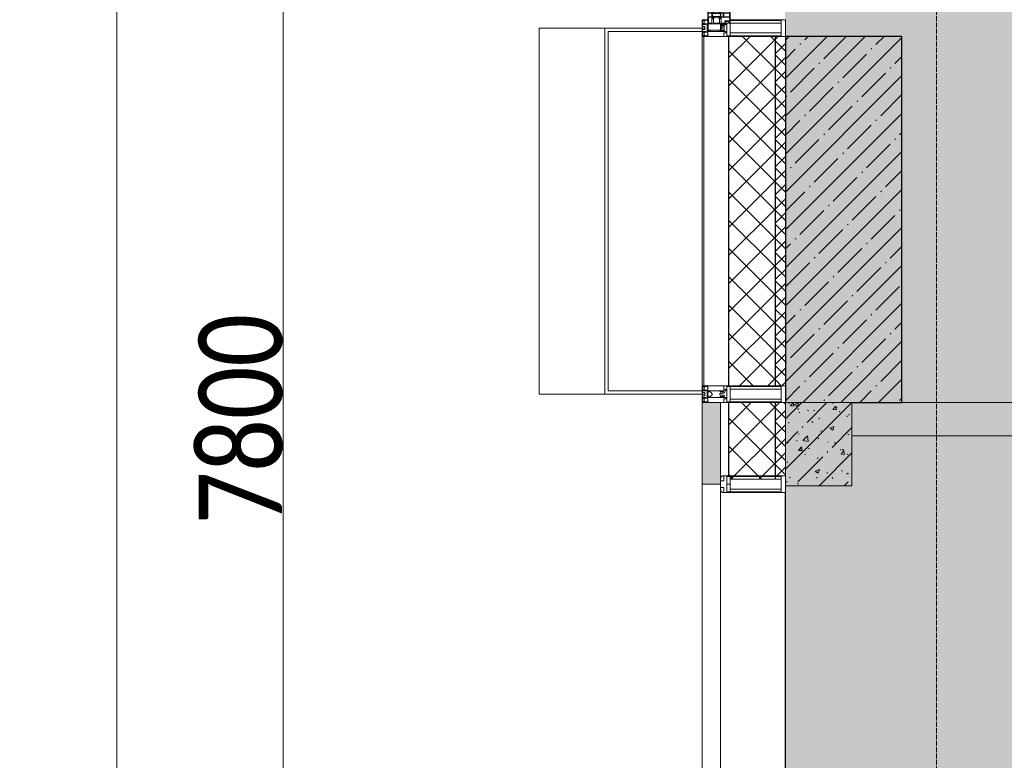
# Model space of a CAD drawing. Header units: millimetres. Extents: x -535184 to 178656, y -69521 to 68256.
# Tile 85 of 256: x -195053 to -192095, y 29147 to 31372. Entities that reach past the tile are written whole.
import ezdxf

# ---------------------------------------------------------------- set-up
doc = ezdxf.new("R2010")
doc.units = ezdxf.units.MM
doc.linetypes.add('-D1-02х01', pattern=[3, 2, -1])
doc.linetypes.add('-D1d1-15x02', pattern=[19, 15, -2, 0, -2])
doc.layers.get('Defpoints').update_dxf_attribs({"color": 31})
for name, color, linetype, lineweight in [('_0', 7, 'Continuous', 13), ('A-ANNO-DIMS', 8, 'Continuous', 5), ('A-COLS', 7, 'Continuous', 5), ('A-DETL-GENF', 7, 'Continuous', 5), ('A-GLAZ', 7, 'Continuous', 5), ('A-GLAZ-CURT', 8, 'Continuous', 5), ('A-GLAZ-CWMG', 8, 'Continuous', 5), ('A-WALL', 7, 'Continuous', 5), ('A-WALL-FNSH', 8, 'Continuous', 5), ('I-WALL', 7, 'Continuous', 5), ('S-COLS', 7, 'Continuous', 5), ('S-GRID', 7, 'Continuous', 5)]:
    doc.layers.add(name, color=color, linetype=linetype, lineweight=lineweight)
doc.styles.add('Calibri Light', font='calibril.ttf', dxfattribs={"width": 0.8, "height": 250})
doc.dimstyles.new('2_5', dxfattribs={"dimscale": 304.8, "dimtxt": 294.337106, "dimasz": 0.492126, "dimexe": 0.492126, "dimexo": 0.492126, "dimgap": 0, "dimtad": 1, "dimdec": 0, "dimrnd": 5, "dimdsep": 46, "dimtxsty": 'Calibri Light', "dimblk1": 'OBLIQUE', "dimblk2": 'OBLIQUE', "dimsah": 1, "dimcen": 0.09, "dimdle": 0.492126, "dimazin": 0, "dimtfac": 1, "dimtdec": 4, "dimtix": 1, "dimtmove": 0, "dimatfit": 3, "dimfxl": 1, "dimtvp": 1, "dimtolj": 1, "dimtzin": 0, "dimlwd": 5, "dimlwe": 5, "dimarcsym": 2})
pattern_1 = [(45, (0, 0), (-21.2132, 21.2132), []), (135, (0, 0), (-21.2132, -21.2132), [])]
pattern_2 = [(45, (0, 0), (-42.4264, 42.4264), []), (135, (0, 0), (-42.4264, -42.4264), [])]

# ---------------------------------------------------------------- blocks, each defined once
blk = doc.blocks.new('Rectangular Mullion - 50Wx250H-2623690-50_AS_M_L11')
at = {"layer": 'A-DETL-GENF'}
for p, q in [((-25, 65.2), (-25, 250)), ((-25, 250), (0, 250)), ((-23, 237.3), (0, 237.3)), ((-23, 237.3), (-23, 73.6)), ((-14.9, 84), (-14.9, 237.3)), ((25, 250), (0, 250)), ((23, 237.3), (0, 237.3)), ((14.9, 84), (14.9, 237.3)), ((23, 237.3), (23, 73.6)), ((25, 65.2), (25, 250)), ((-14, 65.2), (-25, 65.2)), ((0, 84), (-23, 84)), ((-0.5, 73.6), (-23, 73.6)), ((-14, 71.3), (-14, 65.2)), ((-10, 71.3), (-14, 71.3)), ((-10, 53), (-10, 71.3)), ((-7, 65.2), (-5.9, 67.3)), ((-7, 65.2), (-7, 54.7)), ((-4.1, 67.3), (-5.9, 67.3)), ((-4.1, 67.3), (-2.9, 65.1)), ((-2.9, 65.1), (-2.9, 54.6)), ((0, 84), (23, 84)), ((0.5, 73.6), (23, 73.6)), ((4.1, 67.3), (2.9, 65.1)), ((2.9, 65.1), (2.9, 54.6)), ((4.1, 67.3), (5.9, 67.3)), ((7, 65.2), (5.9, 67.3)), ((7, 65.2), (7, 54.7)), ((10, 71.3), (14, 71.3)), ((10, 53), (10, 71.3)), ((14, 71.3), (14, 65.2)), ((14, 65.2), (25, 65.2)), ((-8.7, 53), (-10, 53)), ((-10, 53), (-10, 17)), ((-8.7, 53), (-7, 54.7)), ((-8.5, 23), (-1.5, 30)), ((-1.3, 53), (-2.9, 54.6)), ((-1.5, 30), (0, 30)), ((0, 53), (-1.3, 53)), ((0, 53), (1.3, 53)), ((1.5, 30), (0, 30)), ((1.3, 53), (2.9, 54.6)), ((8.5, 23), (1.5, 30)), ((8.7, 53), (7, 54.7)), ((8.7, 53), (10, 53)), ((10, 53), (10, 17)), ((-23.8, 14.6), (-25, 14.2)), ((-25, 0), (-25, 14.2)), ((-22.3, 17), (-23.8, 17)), ((-23.8, 17), (-23.8, 14.6)), ((-22.5, 10.6), (-23.8, 14.6)), ((-22.5, 10.6), (-23.7, 9.9)), ((-23.7, 1.3), (-23.7, 9.9)), ((-23.7, 1.3), (-11.8, 1.3)), ((-23.2, 10.2), (-22.5, 8)), ((-22.5, 8), (-22.5, 4.5)), ((-21.3, 4.5), (-22.5, 4.5)), ((-22.3, 17), (-22.3, 16)), ((-22.3, 16), (-21.3, 16)), ((-19, 17.6), (-21.3, 16)), ((-21.3, 4.5), (-21.3, 6.5)), ((-21.3, 6.5), (-14.2, 6.5)), ((-18.4, 16.6), (-19, 17.6)), ((-7.4, 16.6), (-18.4, 16.6)), ((-14.2, 6.5), (-14.2, 4.5)), ((-13.2, 4.5), (-14.2, 4.5)), ((-13.2, 4.5), (-12.2, 7.2)), ((-12.7, 7.6), (-11.3, 11.4)), ((-12.7, 7.6), (-11.8, 6.9)), ((-12.2, 9), (-12.2, 14.8)), ((-12.2, 14.8), (0, 14.8)), ((-11.8, 1.3), (-11.8, 6.9)), ((-10.5, 11.2), (-11.3, 11.4)), ((-10.5, 1.5), (-10.5, 11.2)), ((-4.8, 1.5), (-10.5, 1.5)), ((-10, 17), (-7.5, 17)), ((-8.5, 18.5), (-8.5, 23)), ((-7.5, 18.5), (-8.5, 18.5)), ((-7.5, 17), (-7.5, 18.5)), ((-7.4, 18), (-7.4, 16.6)), ((-2.6, 18), (-7.4, 18)), ((0, 8), (-4.8, 8)), ((-4.8, 1.5), (-4.8, 8)), ((-2.6, 18), (-2.6, 16.8)), ((-2.6, 16.8), (0, 16.8)), ((2.6, 16.8), (0, 16.8)), ((0, 14.8), (0, 16.8)), ((0, 14.8), (0, 16.8)), ((12.2, 14.8), (0, 14.8)), ((0, 0), (0, 8)), ((0, 8), (4.8, 8)), ((0, 0), (0, 8)), ((2.6, 18), (2.6, 16.8)), ((2.6, 18), (7.4, 18)), ((4.8, 1.5), (4.8, 8)), ((4.8, 1.5), (10.5, 1.5)), ((7.4, 18), (7.4, 16.6)), ((7.4, 16.6), (18.4, 16.6)), ((7.5, 18.5), (8.5, 18.5)), ((7.5, 17), (7.5, 18.5)), ((10, 17), (7.5, 17)), ((8.5, 18.5), (8.5, 23)), ((10.5, 11.2), (11.3, 11.4)), ((10.5, 1.5), (10.5, 11.2)), ((12.7, 7.6), (11.3, 11.4)), ((12.7, 7.6), (11.8, 6.9)), ((11.8, 1.3), (11.8, 6.9)), ((23.7, 1.3), (11.8, 1.3)), ((12.2, 9), (12.2, 14.8)), ((13.2, 4.5), (12.2, 7.2)), ((13.2, 4.5), (14.2, 4.5)), ((21.3, 6.5), (14.2, 6.5)), ((14.2, 6.5), (14.2, 4.5)), ((18.4, 16.6), (19, 17.6)), ((19, 17.6), (21.3, 16)), ((22.3, 16), (21.3, 16)), ((21.3, 4.5), (21.3, 6.5)), ((21.3, 4.5), (22.5, 4.5)), ((22.3, 17), (22.3, 16)), ((22.3, 17), (23.8, 17)), ((22.5, 10.6), (23.8, 14.6)), ((22.5, 10.6), (23.7, 9.9)), ((23.2, 10.2), (22.5, 8)), ((22.5, 8), (22.5, 4.5)), ((23.7, 1.3), (23.7, 9.9)), ((23.8, 17), (23.8, 14.6)), ((23.8, 14.6), (25, 14.2)), ((25, 0), (25, 14.2)), ((-25, 0), (0, 0)), ((25, 0), (0, 0))]:
    blk.add_line(p, q, dxfattribs=at)
for centre, start, end in [((-0.5, 73.1), 360, 90), ((0.5, 73.1), 90, 180)]:
    blk.add_arc(centre, 0.5, start, end, dxfattribs=at)
blk = doc.blocks.new('Rectangular Mullion - R_StandardFrame_50Wx250H-4037282-50_AS_M_L11')
at = {"layer": 'A-GLAZ-CWMG', "lineweight": 9}
for p, q in [((-25, -250), (-25, 0)), ((-25, 0), (25, 0)), ((25, 0), (25, -250)), ((25, -250), (-25, -250))]:
    blk.add_line(p, q, dxfattribs=at)
blk = doc.blocks.new('Rectangular Mullion - 50Wx250H-V1-50_AS_M_L11')
at = {"layer": 'A-DETL-GENF'}
for p, q in [((-25, 84), (-25, 250)), ((-25, 250), (0, 250)), ((-23, 237.3), (0, 237.3)), ((-23, 237.3), (-23, 84)), ((-14.9, 84), (-14.9, 237.3)), ((25, 250), (0, 250)), ((23, 237.3), (0, 237.3)), ((14.9, 84), (14.9, 237.3)), ((23, 237.3), (23, 73.6)), ((25, 65.2), (25, 250)), ((0, 84), (-15, 84)), ((-0.5, 73.6), (-15, 73.6)), ((-10, 71.3), (-12, 71.3)), ((-10, 57.4), (-10, 71.3)), ((-7, 65.2), (-5.9, 67.3)), ((-7, 65.2), (-7, 57)), ((-4.1, 67.3), (-5.9, 67.3)), ((-4.1, 67.3), (-2.9, 65.1)), ((-2.9, 65.1), (-2.9, 57)), ((0, 84), (23, 84)), ((0.5, 73.6), (23, 73.6)), ((4.1, 67.3), (2.9, 65.1)), ((2.9, 65.1), (2.9, 57)), ((4.1, 67.3), (5.9, 67.3)), ((7, 65.2), (5.9, 67.3)), ((7, 65.2), (7, 54.7)), ((10, 71.3), (14, 71.3)), ((10, 53), (10, 71.3)), ((14, 71.3), (14, 65.2)), ((14, 65.2), (25, 65.2)), ((8.7, 53), (7, 54.7)), ((8.7, 53), (10, 53)), ((10, 53), (10, 17)), ((-23.8, 14.6), (-25, 14.2)), ((-25, 0), (-25, 14.2)), ((-23.8, 17), (-23.8, 14.6)), ((-22.5, 10.6), (-23.8, 14.6)), ((-22.5, 10.6), (-23.7, 9.9)), ((-23.7, 1.3), (-23.7, 9.9)), ((-23.7, 1.3), (-11.8, 1.3)), ((-23.2, 10.2), (-22.5, 8)), ((-22.5, 8), (-22.5, 4.5)), ((-21.3, 4.5), (-22.5, 4.5)), ((-22.3, 17), (-22.3, 16)), ((-22.3, 16), (-21.3, 16)), ((-19.9, 17), (-21.3, 16)), ((-21.3, 4.5), (-21.3, 6.5)), ((-21.3, 6.5), (-14.2, 6.5)), ((-7.4, 16.6), (-18.4, 16.6)), ((-14.2, 6.5), (-14.2, 4.5)), ((-13.2, 4.5), (-14.2, 4.5)), ((-13.2, 4.5), (-12.2, 7.2)), ((-12.7, 7.6), (-11.3, 11.4)), ((-12.7, 7.6), (-11.8, 6.9)), ((-12.2, 9), (-12.2, 14.8)), ((-12.2, 14.8), (0, 14.8)), ((-11.8, 1.3), (-11.8, 6.9)), ((-10.5, 11.2), (-11.3, 11.4)), ((-10.5, 1.5), (-10.5, 11.2)), ((-4.8, 1.5), (-10.5, 1.5)), ((0, 8), (-4.8, 8)), ((-4.8, 1.5), (-4.8, 8)), ((-2.6, 16.8), (0, 16.8)), ((2.6, 16.8), (0, 16.8)), ((0, 14.8), (0, 16.8)), ((0, 14.8), (0, 16.8)), ((12.2, 14.8), (0, 14.8)), ((0, 0), (0, 8)), ((0, 8), (4.8, 8)), ((0, 0), (0, 8)), ((4.8, 1.5), (4.8, 8)), ((4.8, 1.5), (10.5, 1.5)), ((8.5, 23), (6, 25.5)), ((6, 18), (7.4, 18)), ((7.4, 18), (7.4, 16.6)), ((7.4, 16.6), (18.4, 16.6)), ((7.5, 18.5), (8.5, 18.5)), ((7.5, 17), (7.5, 18.5)), ((10, 17), (7.5, 17)), ((8.5, 18.5), (8.5, 23)), ((10.5, 11.2), (11.3, 11.4)), ((10.5, 1.5), (10.5, 11.2)), ((12.7, 7.6), (11.3, 11.4)), ((12.7, 7.6), (11.8, 6.9)), ((11.8, 1.3), (11.8, 6.9)), ((23.7, 1.3), (11.8, 1.3)), ((12.2, 9), (12.2, 14.8)), ((13.2, 4.5), (12.2, 7.2)), ((13.2, 4.5), (14.2, 4.5)), ((21.3, 6.5), (14.2, 6.5)), ((14.2, 6.5), (14.2, 4.5)), ((18.4, 16.6), (19, 17.6)), ((19, 17.6), (21.3, 16)), ((22.3, 16), (21.3, 16)), ((21.3, 4.5), (21.3, 6.5)), ((21.3, 4.5), (22.5, 4.5)), ((22.3, 17), (22.3, 16)), ((22.3, 17), (23.8, 17)), ((22.5, 10.6), (23.8, 14.6)), ((22.5, 10.6), (23.7, 9.9)), ((23.2, 10.2), (22.5, 8)), ((22.5, 8), (22.5, 4.5)), ((23.7, 1.3), (23.7, 9.9)), ((23.8, 17), (23.8, 14.6)), ((23.8, 14.6), (25, 14.2)), ((25, 0), (25, 14.2)), ((-25, 0), (0, 0)), ((25, 0), (0, 0))]:
    blk.add_line(p, q, dxfattribs=at)
for centre, start, end in [((-0.5, 73.1), 360, 90), ((0.5, 73.1), 90, 180)]:
    blk.add_arc(centre, 0.5, start, end, dxfattribs=at)
blk = doc.blocks.new('Rectangular Mullion - R_StandardFrame_50Wx250H-3540733-50_AS_M_L11')
at = {"layer": 'A-GLAZ-CWMG', "lineweight": 9}
for p, q in [((-25, -17), (-25, 0)), ((-25, 0), (25, 0)), ((25, 0), (25, -250)), ((-25, -250), (-25, -84)), ((25, -250), (-25, -250))]:
    blk.add_line(p, q, dxfattribs=at)
blk = doc.blocks.new('A_PAN_Створка - 383мм-3540753-50_AS_M_L11')
at = {"layer": 'A-GLAZ-CURT'}
h = blk.add_hatch(dxfattribs=at)
h.set_pattern_fill('FP_18', color=256, style=0, pattern_type=2)
h.set_pattern_definition([(315, (-5290, -750), (14.142136, 14.142136), []), (45, (-5290, -750), (-14.142136, 14.142136), [])])
h.paths.add_polyline_path([(-57.2, -60.8), (-54.6, -63.4), (-53.6, -82.7), (54.6, -81.8), (54.6, -63.4), (57.2, -60.8), (57.2, -36.4), (54.9, -34.1), (54.5, -31.8), (-54.5, -31.8), (-54.9, -34.1), (-57.2, -36.4), (-57.2, -41.2)])
at = {"layer": 'A-DETL-GENF'}
for p, q in [((-70, -32.1), (-61.4, -23.5)), ((61.4, -23.5), (-61.4, -23.5)), ((-54.9, -25.8), (-53.9, -24.8)), ((-54.9, -29.5), (-54.9, -25.8)), ((-53.9, -30.5), (-54.9, -29.5)), ((-53.9, -24.8), (53.9, -24.8)), ((54.9, -25.8), (53.9, -24.8)), ((53.9, -30.5), (54.9, -29.5)), ((54.9, -29.5), (54.9, -25.8)), ((70, -32.1), (61.4, -23.5)), ((-70, -62.5), (-70, -32.1)), ((-67.8, -38.3), (-65.7, -37.4)), ((-67.8, -55.7), (-67.8, -38.3)), ((-66, -56.5), (-67.8, -55.7)), ((-66, -56.5), (-62, -59.1)), ((-65.7, -37.4), (-60.8, -34.7)), ((-62, -59.1), (-60.7, -61)), ((-60.8, -34.7), (-57.3, -35.9)), ((-55.2, -33.8), (-57.3, -35.9)), ((-54.9, -34.1), (-57.2, -36.4)), ((-57.2, -36.4), (-57.2, -60.8)), ((-55.2, -33.8), (-54.8, -31.5)), ((-54.5, -31.8), (-54.9, -34.1)), ((0, -31.5), (-54.8, -31.5)), ((54.5, -31.8), (-54.5, -31.8)), ((53.9, -30.5), (-53.9, -30.5)), ((0, -31.5), (54.8, -31.5)), ((54.9, -34.1), (54.5, -31.8)), ((55.2, -33.8), (54.8, -31.5)), ((57.2, -36.4), (54.9, -34.1)), ((55.2, -33.8), (57.3, -35.9)), ((57.2, -60.8), (57.2, -36.4)), ((60.8, -34.7), (57.3, -35.9)), ((62, -59.1), (60.7, -61)), ((65.7, -37.4), (60.8, -34.7)), ((66, -56.5), (62, -59.1)), ((67.8, -38.3), (65.7, -37.4)), ((66, -56.5), (67.8, -55.7)), ((67.8, -55.7), (67.8, -38.3)), ((70, -62.5), (70, -32.1)), ((-91.5, -87.5), (-73.9, -87.5)), ((-91.5, -92), (-91.5, -87.5)), ((-83.4, -90.3), (-83.4, -87.5)), ((-73.9, -62.5), (-70, -62.5)), ((-73.9, -87.5), (-73.9, -62.5)), ((-69.4, -66.5), (-73.9, -66.5)), ((-73.9, -81.5), (-69.4, -81.5)), ((-69.4, -85.5), (-73.9, -85.5)), ((-69.4, -81.5), (-69.4, -66.5)), ((-69.4, -90.3), (-69.4, -85.5)), ((-61.7, -62.5), (-67.9, -62.5)), ((-67.9, -62.5), (-67.9, -89.3)), ((-61.7, -64.9), (-61.7, -62.5)), ((-60.1, -67.7), (-61.7, -64.9)), ((-60.7, -61), (-57.4, -61)), ((-56.4, -67.7), (-60.1, -67.7)), ((-57.4, -61), (-54.9, -63.5)), ((-57.2, -60.8), (-54.6, -63.4)), ((-56.4, -89.4), (-56.4, -67.7)), ((-54.9, -63.5), (-54.9, -81.9)), ((-54.9, -81.9), (-53.8, -83)), ((-54.9, -85.6), (-53.9, -84.6)), ((-54.9, -89.3), (-54.9, -85.6)), ((-54.6, -63.4), (-54.6, -81.8)), ((-54.6, -81.8), (-53.6, -82.7)), ((-53.9, -84.6), (53.9, -84.6)), ((53.8, -83), (-53.8, -83)), ((-53.6, -82.7), (53.6, -82.7)), ((53.6, -82.7), (54.6, -81.8)), ((54.9, -81.9), (53.8, -83)), ((54.9, -85.6), (53.9, -84.6)), ((54.6, -63.4), (57.2, -60.8)), ((54.6, -81.8), (54.6, -63.4)), ((57.4, -61), (54.9, -63.5)), ((54.9, -63.5), (54.9, -81.9)), ((54.9, -89.3), (54.9, -85.6)), ((56.4, -67.7), (60.1, -67.7)), ((56.4, -89.4), (56.4, -67.7)), ((60.7, -61), (57.4, -61)), ((60.1, -67.7), (61.7, -64.9)), ((61.7, -62.5), (67.9, -62.5)), ((61.7, -64.9), (61.7, -62.5)), ((67.9, -62.5), (67.9, -89.3)), ((69.4, -66.5), (73.9, -66.5)), ((69.4, -81.5), (69.4, -66.5)), ((73.9, -81.5), (69.4, -81.5)), ((69.4, -85.5), (73.9, -85.5)), ((69.4, -90.3), (69.4, -85.5)), ((73.9, -62.5), (70, -62.5)), ((73.9, -87.5), (73.9, -62.5)), ((91.5, -87.5), (73.9, -87.5)), ((83.4, -90.3), (83.4, -87.5)), ((91.5, -92), (91.5, -87.5)), ((-91.5, -92), (91.5, -92)), ((-83.4, -90.3), (-69.4, -90.3)), ((-67.9, -89.3), (-66.9, -90.3)), ((-66.9, -90.3), (-57.4, -90.3)), ((-57.4, -90.3), (-56.4, -89.4)), ((-53.9, -90.3), (-54.9, -89.3)), ((53.9, -90.3), (-53.9, -90.3)), ((53.9, -90.3), (54.9, -89.3)), ((57.4, -90.3), (56.4, -89.4)), ((66.9, -90.3), (57.4, -90.3)), ((67.9, -89.3), (66.9, -90.3)), ((83.4, -90.3), (69.4, -90.3))]:
    blk.add_line(p, q, dxfattribs=at)
at = {"layer": 'A-DETL-GENF', "color": 9, "true_color": 0xc8c8c8}
for p, q in [((95.1, -87.5), (95.1, -105.1)), ((99.6, -87.5), (95.1, -87.5)), ((99.6, -270.5), (99.6, -87.5)), ((39.7, -109), (31.1, -117.6)), ((31.1, -117.6), (31.1, -240.4)), ((70.1, -109), (39.7, -109)), ((45, -113.3), (42.3, -118.2)), ((42.3, -118.2), (43.5, -121.7)), ((45.9, -111.2), (45, -113.3)), ((63.3, -111.2), (45.9, -111.2)), ((64.1, -113), (63.3, -111.2)), ((64.1, -113), (66.7, -117)), ((66.7, -117), (68.6, -118.3)), ((70.1, -105.1), (70.1, -109)), ((95.1, -105.1), (70.1, -105.1)), ((74.1, -109.6), (74.1, -105.1)), ((89.1, -109.6), (74.1, -109.6)), ((89.1, -105.1), (89.1, -109.6)), ((93.1, -109.6), (93.1, -105.1)), ((97.9, -109.6), (93.1, -109.6)), ((97.9, -95.6), (95.1, -95.6)), ((97.9, -95.6), (97.9, -109.6)), ((41.4, -123.8), (39.1, -124.2)), ((39.1, -179), (39.1, -124.2)), ((41.4, -123.8), (43.5, -121.7)), ((68.6, -118.3), (68.6, -121.6)), ((68.6, -121.6), (71.1, -124.1)), ((71.1, -124.1), (89.5, -124.1)), ((89.5, -124.1), (90.6, -125.2)), ((90.6, -125.2), (90.6, -232.8)), ((39.1, -179), (39.1, -233.8)), ((41.4, -234.2), (39.1, -233.8)), ((41.4, -234.2), (43.5, -236.3)), ((42.3, -239.8), (43.5, -236.3)), ((68.6, -236.4), (71.1, -233.9)), ((68.6, -239.7), (68.6, -236.4)), ((71.1, -233.9), (89.5, -233.9)), ((89.5, -233.9), (90.6, -232.8)), ((39.7, -249), (31.1, -240.4)), ((70.1, -249), (39.7, -249)), ((45, -244.7), (42.3, -239.8)), ((45.9, -246.8), (45, -244.7)), ((63.3, -246.8), (45.9, -246.8)), ((64.1, -245), (63.3, -246.8)), ((64.1, -245), (66.7, -241)), ((66.7, -241), (68.6, -239.7)), ((70.1, -252.9), (70.1, -249)), ((95.1, -252.9), (70.1, -252.9)), ((74.1, -248.4), (74.1, -252.9)), ((89.1, -248.4), (74.1, -248.4)), ((89.1, -252.9), (89.1, -248.4)), ((93.1, -248.4), (93.1, -252.9)), ((97.9, -248.4), (93.1, -248.4)), ((95.1, -270.5), (95.1, -252.9)), ((97.9, -262.4), (95.1, -262.4)), ((97.9, -262.4), (97.9, -248.4)), ((99.6, -270.5), (95.1, -270.5))]:
    blk.add_line(p, q, dxfattribs=at)
at = {"layer": 'A-GLAZ'}
for p, q in [((-67.9, -17), (-171, -17)), ((-171, -17), (-171, -57)), ((-171, -18.5), (-153.5, -18.5)), ((-153.5, -18.5), (-152, -20)), ((-152, -20), (-152, -73.5)), ((-150.5, -17), (-150.5, -29.4)), ((-132.4, -18.6), (-150.5, -18.6)), ((-150.5, -29.4), (-132.4, -29.4)), ((-132.4, -29.4), (-132.4, -18.6)), ((-131, -18.2), (-131, -29.5)), ((-120.8, -18.2), (-131, -18.2)), ((-131, -29.5), (-120.8, -29.5)), ((-120.8, -18.2), (-120.8, -29.5)), ((-119.3, -18.6), (-92.5, -18.6)), ((-119.3, -29.4), (-119.3, -18.6)), ((-92.5, -29.4), (-119.3, -29.4)), ((-92.5, -18.6), (-92.5, -29.4)), ((-90.8, -18.5), (-90.8, -29.4)), ((-87.3, -18.5), (-90.8, -18.5)), ((-90.8, -29.4), (-85.9, -29.4)), ((-87.3, -20.4), (-87.3, -18.5)), ((-87.3, -20.4), (-87.3, -21.9)), ((-84.8, -20.4), (-87.3, -20.4)), ((-87.3, -21.9), (-85.9, -21.9)), ((-85.9, -18.2), (-85.9, -20.4)), ((-75.9, -18.2), (-85.9, -18.2)), ((-85.9, -21.9), (-85.9, -29.4)), ((-85.9, -29.4), (-85.9, -32.5)), ((-83.4, -20.4), (-84.8, -20.4)), ((-70, -33.8), (-83.4, -20.4)), ((-78, -84), (-78, -23.5)), ((-78, -23.5), (-67.9, -23.5)), ((-75.9, -21.5), (-75.9, -18.2)), ((-75.9, -21.5), (-75.9, -23.5)), ((-74.9, -21.5), (-75.9, -21.5)), ((-75.9, -23.5), (-73, -23.5)), ((-74.9, -17.9), (-74.9, -21.5)), ((-68.9, -17.9), (-74.9, -17.9)), ((-67.2, -29.3), (-73, -23.5)), ((-61.4, -23.5), (-70, -32.1)), ((-68.9, -21.5), (-68.9, -17.9)), ((-67.9, -21.5), (-68.9, -21.5)), ((67.9, -17), (-67.9, -17)), ((-61.4, -23.5), (-67.9, -17)), ((-67.9, -17), (-67.9, -23.5)), ((-67.9, -17), (67.9, -17)), ((-67.9, -21.5), (-67.9, -23.5)), ((-67.9, -23.5), (-64.6, -26.8)), ((-67.9, -23.5), (-64.6, -26.8)), ((-64.6, -26.8), (-67.2, -29.3)), ((-64.6, -26.8), (-61.4, -23.5)), ((61.4, -23.5), (-61.4, -23.5)), ((67.9, -17), (61.4, -23.5)), ((70, -32.1), (61.4, -23.5)), ((61.4, -23.5), (64.6, -26.8)), ((67.9, -23.5), (64.6, -26.8)), ((64.6, -26.8), (67.9, -23.5)), ((64.6, -26.8), (67.2, -29.3)), ((67.2, -29.3), (73, -23.5)), ((67.9, -23.5), (67.9, -17)), ((171, -17), (67.9, -17)), ((67.9, -21.5), (67.9, -23.5)), ((67.9, -21.5), (68.9, -21.5)), ((67.9, -23.5), (78, -23.5)), ((68.9, -17.9), (74.9, -17.9)), ((68.9, -21.5), (68.9, -17.9)), ((70, -33.8), (83.4, -20.4)), ((75.9, -23.5), (73, -23.5)), ((74.9, -17.9), (74.9, -21.5)), ((74.9, -21.5), (75.9, -21.5)), ((75.9, -18.2), (85.9, -18.2)), ((75.9, -21.5), (75.9, -18.2)), ((75.9, -21.5), (75.9, -23.5)), ((78, -23.5), (78, -84)), ((83.4, -20.4), (84.8, -20.4)), ((84.8, -20.4), (87.3, -20.4)), ((85.9, -18.2), (85.9, -20.4)), ((85.9, -21.9), (85.9, -29.4)), ((87.3, -21.9), (85.9, -21.9)), ((85.9, -29.4), (85.9, -32.5)), ((90.8, -29.4), (85.9, -29.4)), ((87.3, -18.5), (90.8, -18.5)), ((87.3, -20.4), (87.3, -18.5)), ((87.3, -20.4), (87.3, -21.9)), ((90.8, -18.5), (90.8, -29.4)), ((92.5, -18.6), (92.5, -29.4)), ((119.3, -18.6), (92.5, -18.6)), ((92.5, -29.4), (119.3, -29.4)), ((119.3, -29.4), (119.3, -18.6)), ((120.8, -18.2), (120.8, -29.5)), ((120.8, -18.2), (131, -18.2)), ((131, -29.5), (120.8, -29.5)), ((131, -18.2), (131, -29.5)), ((132.4, -18.6), (150.5, -18.6)), ((132.4, -29.4), (132.4, -18.6)), ((150.5, -29.4), (132.4, -29.4)), ((150.5, -17), (150.5, -29.4)), ((153.5, -18.5), (152, -20)), ((152, -20), (152, -73.5)), ((171, -18.5), (153.5, -18.5)), ((171, -57), (171, -17)), ((-171, -55.5), (-152, -55.5)), ((-171, -57), (-156, -57)), ((-150.5, -33.6), (-150.5, -68)), ((-136.3, -33.6), (-150.5, -33.6)), ((-136.4, -52.4), (-150.5, -52.4)), ((-150.5, -56.6), (-132.4, -56.6)), ((-137.2, -31), (-135.8, -35)), ((-132.5, -31), (-137.2, -31)), ((-137.2, -54.8), (-135.8, -50.8)), ((-132.5, -54.8), (-137.2, -54.8)), ((-132.1, -36.8), (-135.8, -35)), ((-132.1, -49), (-135.8, -50.8)), ((-132.5, -31.9), (-133.4, -33.7)), ((-133.4, -33.7), (-130.1, -35.3)), ((-133.4, -52), (-130.1, -50.4)), ((-132.5, -53.8), (-133.4, -52)), ((-132.5, -31.9), (-132.5, -31)), ((-132.5, -53.8), (-132.5, -54.8)), ((-132.4, -56.6), (-132.4, -82.5)), ((-132.1, -49), (-132.1, -36.8)), ((-131, -30.9), (-131, -33)), ((-120.8, -30.9), (-131, -30.9)), ((-129.4, -34.6), (-131, -33)), ((-129.4, -51.1), (-131, -52.7)), ((-131, -55.1), (-131, -52.7)), ((-120.8, -55.1), (-131, -55.1)), ((-131, -56.5), (-131, -62.6)), ((-131, -56.5), (-120.8, -56.5)), ((-130.1, -35.3), (-129.4, -34.6)), ((-130.1, -35.3), (-130.1, -50.4)), ((-130.1, -50.4), (-129.4, -51.1)), ((-122.4, -34.6), (-120.8, -33)), ((-121.7, -35.3), (-122.4, -34.6)), ((-121.7, -50.4), (-122.4, -51.1)), ((-122.4, -51.1), (-120.8, -52.7)), ((-118.4, -33.7), (-121.7, -35.3)), ((-121.7, -35.3), (-121.7, -50.4)), ((-118.4, -52), (-121.7, -50.4)), ((-120.8, -30.9), (-120.8, -33)), ((-120.8, -55.1), (-120.8, -52.7)), ((-120.8, -56.5), (-120.8, -62.6)), ((-119.7, -36.8), (-115.9, -35)), ((-119.7, -49), (-119.7, -36.8)), ((-119.7, -49), (-115.9, -50.8)), ((-119.3, -31), (-114.6, -31)), ((-119.3, -31.9), (-119.3, -31)), ((-119.3, -31.9), (-118.4, -33.7)), ((-119.3, -53.8), (-118.4, -52)), ((-119.3, -53.8), (-119.3, -54.8)), ((-119.3, -54.8), (-114.6, -54.8)), ((-119.3, -56.6), (-119.3, -82.5)), ((-92.5, -56.6), (-119.3, -56.6)), ((-114.6, -31), (-115.9, -35)), ((-114.6, -54.8), (-115.9, -50.8)), ((-94.1, -33.5), (-115.4, -33.5)), ((-94.1, -52.5), (-115.3, -52.5)), ((-89.9, -35.1), (-94.1, -33.5)), ((-89.9, -50.9), (-94.1, -52.5)), ((-92.5, -56.6), (-92.5, -82.5)), ((-90.8, -56.6), (-85.9, -56.6)), ((-90.8, -62.7), (-90.8, -56.6)), ((-89.9, -32.5), (-89.9, -35.1)), ((-85.9, -32.5), (-89.9, -32.5)), ((-89.9, -35.1), (-89.9, -50.9)), ((-89.9, -52.2), (-89.9, -50.9)), ((-89.9, -52.2), (-88.6, -53.5)), ((-85.9, -53.5), (-88.6, -53.5)), ((-85.9, -53.5), (-78, -45.6)), ((-85.9, -56.6), (-85.9, -53.5)), ((-78, -36.8), (-70, -36.8)), ((-78, -45.6), (-78, -36.8)), ((-70, -32.1), (-70, -62.5)), ((-70, -36.8), (-70, -33.8)), ((70, -62.5), (70, -32.1)), ((70, -36.8), (70, -33.8)), ((78, -36.8), (70, -36.8)), ((78, -45.6), (78, -36.8)), ((85.9, -53.5), (78, -45.6)), ((85.9, -32.5), (89.9, -32.5)), ((85.9, -53.5), (88.6, -53.5)), ((85.9, -56.6), (85.9, -53.5)), ((90.8, -56.6), (85.9, -56.6)), ((89.9, -52.2), (88.6, -53.5)), ((89.9, -32.5), (89.9, -35.1)), ((89.9, -35.1), (94.1, -33.5)), ((89.9, -35.1), (89.9, -50.9)), ((89.9, -50.9), (94.1, -52.5)), ((89.9, -52.2), (89.9, -50.9)), ((90.8, -62.7), (90.8, -56.6)), ((92.5, -56.6), (119.3, -56.6)), ((92.5, -56.6), (92.5, -82.5)), ((94.1, -33.5), (115.4, -33.5)), ((94.1, -52.5), (115.3, -52.5)), ((114.6, -31), (115.9, -35)), ((119.3, -31), (114.6, -31)), ((114.6, -54.8), (115.9, -50.8)), ((119.3, -54.8), (114.6, -54.8)), ((119.7, -36.8), (115.9, -35)), ((119.7, -49), (115.9, -50.8)), ((119.3, -31.9), (118.4, -33.7)), ((118.4, -33.7), (121.7, -35.3)), ((118.4, -52), (121.7, -50.4)), ((119.3, -53.8), (118.4, -52)), ((119.3, -31.9), (119.3, -31)), ((119.3, -53.8), (119.3, -54.8)), ((119.3, -56.6), (119.3, -82.5)), ((119.7, -49), (119.7, -36.8)), ((120.8, -30.9), (120.8, -33)), ((120.8, -30.9), (131, -30.9)), ((122.4, -34.6), (120.8, -33)), ((122.4, -51.1), (120.8, -52.7)), ((120.8, -55.1), (120.8, -52.7)), ((120.8, -55.1), (131, -55.1)), ((120.8, -56.5), (120.8, -62.6)), ((131, -56.5), (120.8, -56.5)), ((121.7, -35.3), (122.4, -34.6)), ((121.7, -35.3), (121.7, -50.4)), ((121.7, -50.4), (122.4, -51.1)), ((129.4, -34.6), (131, -33)), ((130.1, -35.3), (129.4, -34.6)), ((130.1, -50.4), (129.4, -51.1)), ((129.4, -51.1), (131, -52.7)), ((133.4, -33.7), (130.1, -35.3)), ((130.1, -35.3), (130.1, -50.4)), ((133.4, -52), (130.1, -50.4)), ((131, -30.9), (131, -33)), ((131, -55.1), (131, -52.7)), ((131, -56.5), (131, -62.6)), ((132.1, -36.8), (135.8, -35)), ((132.1, -49), (132.1, -36.8)), ((132.1, -49), (135.8, -50.8)), ((150.5, -56.6), (132.4, -56.6)), ((132.4, -56.6), (132.4, -82.5)), ((132.5, -31), (137.2, -31)), ((132.5, -31.9), (132.5, -31)), ((132.5, -31.9), (133.4, -33.7)), ((132.5, -53.8), (133.4, -52)), ((132.5, -53.8), (132.5, -54.8)), ((132.5, -54.8), (137.2, -54.8)), ((137.2, -31), (135.8, -35)), ((137.2, -54.8), (135.8, -50.8)), ((136.3, -33.6), (150.5, -33.6)), ((136.4, -52.4), (150.5, -52.4)), ((150.5, -33.6), (150.5, -68)), ((171, -55.5), (152, -55.5)), ((156, -57), (171, -57)), ((-153, -60), (-153, -73.5)), ((-153, -73.5), (-150, -73.5)), ((-150.5, -68), (-143.5, -68)), ((-150.5, -69.5), (-150.5, -73.5)), ((-145, -69.5), (-150.5, -69.5)), ((-150, -73.5), (-150, -84)), ((-150, -84), (-78, -84)), ((-148.5, -81), (-148.5, -82.5)), ((-143.5, -81), (-148.5, -81)), ((-148.5, -82.5), (-132.4, -82.5)), ((-145, -69.5), (-145, -79.5)), ((-143.5, -68), (-143.5, -81)), ((-120.8, -62.6), (-131, -62.6)), ((-131, -64.6), (-120.8, -64.6)), ((-131, -82.5), (-131, -64.6)), ((-131, -82.5), (-120.8, -82.5)), ((-120.8, -82.5), (-120.8, -64.6)), ((-119.3, -82.5), (-92.5, -82.5)), ((-73.9, -87.5), (-91.5, -87.5)), ((-91.5, -87.5), (-91.5, -92)), ((-80.4, -62.7), (-90.8, -62.7)), ((-90.8, -64.6), (-90.8, -82.5)), ((-80.1, -64.6), (-90.8, -64.6)), ((-90.8, -82.5), (-79.5, -82.5)), ((-78, -84), (-85, -84)), ((-85, -84), (-85, -87.5)), ((-85, -87.5), (-78, -87.5)), ((-80.4, -61.1), (-80.4, -62.7)), ((-78, -61.1), (-80.4, -61.1)), ((-80.1, -66.1), (-80.1, -64.6)), ((-78, -66.1), (-80.1, -66.1)), ((-79.5, -80.6), (-78, -80.6)), ((-79.5, -82.5), (-79.5, -80.6)), ((-78, -66.1), (-78, -61.1)), ((-78, -87.5), (-78, -84)), ((-78, -84), (-73.9, -84)), ((-70, -62.5), (-73.9, -62.5)), ((-73.9, -62.5), (-73.9, -87.5)), ((73.9, -62.5), (70, -62.5)), ((73.9, -87.5), (73.9, -62.5)), ((73.9, -84), (78, -84)), ((91.5, -87.5), (73.9, -87.5)), ((78, -61.1), (80.4, -61.1)), ((78, -66.1), (78, -61.1)), ((78, -66.1), (80.1, -66.1)), ((79.5, -80.6), (78, -80.6)), ((78, -87.5), (78, -84)), ((78, -84), (85, -84)), ((78, -84), (150, -84)), ((85, -87.5), (78, -87.5)), ((79.5, -82.5), (79.5, -80.6)), ((90.8, -82.5), (79.5, -82.5)), ((80.1, -64.6), (90.8, -64.6)), ((80.1, -66.1), (80.1, -64.6)), ((80.4, -61.1), (80.4, -62.7)), ((80.4, -62.7), (90.8, -62.7)), ((85, -84), (85, -87.5)), ((90.8, -64.6), (90.8, -82.5)), ((91.5, -92), (91.5, -87.5)), ((119.3, -82.5), (92.5, -82.5)), ((120.8, -62.6), (131, -62.6)), ((120.8, -82.5), (120.8, -64.6)), ((131, -64.6), (120.8, -64.6)), ((131, -82.5), (120.8, -82.5)), ((131, -82.5), (131, -64.6)), ((148.5, -82.5), (132.4, -82.5)), ((143.5, -68), (143.5, -81)), ((150.5, -68), (143.5, -68)), ((143.5, -81), (148.5, -81)), ((145, -69.5), (150.5, -69.5)), ((145, -69.5), (145, -79.5)), ((148.5, -81), (148.5, -82.5)), ((150, -84), (150, -73.5)), ((150, -73.5), (153, -73.5)), ((150.5, -69.5), (150.5, -73.5)), ((153, -73.5), (153, -60)), ((-91.5, -92), (91.5, -92))]:
    blk.add_line(p, q, dxfattribs=at)
for centre, start, end in [((-156, -60), 0, 90), ((156, -60), 90, 180)]:
    blk.add_arc(centre, 3, start, end, dxfattribs=at)
at = {"layer": 'A-GLAZ', "linetype": '-D1-02х01'}
blk.add_arc((91.4, -87.5), 183, 181.4091, 271.1445, dxfattribs=at)
blk = doc.blocks.new('System Panel - A_PAN_Glass-5023333-50_AS_M_L11')
at = {"layer": 'A-GLAZ-CURT'}
for p, q in [((-787.5, 55), (-787.5, 0)), ((787.5, 55), (-773.5, 55)), ((787.5, 0), (787.5, 55)), ((-787.5, 0), (787.5, 0))]:
    blk.add_line(p, q, dxfattribs=at)
blk = doc.blocks.new('Rectangular Mullion - R_StandardFrame_50Wx250H-3340180-50_AS_M_L11')
at = {"layer": 'A-GLAZ-CWMG'}
blk.add_line((-500, 2180), (-500, 3730), dxfattribs=at)
blk = doc.blocks.new('Rectangular Mullion - 50Wx250H-3038606-50_AS_M_L11')
at = {"layer": 'A-DETL-GENF'}
for p, q in [((0, 250), (-25, 250)), ((-25, 250), (-25, 237.3)), ((-25, 65.2), (-25, 250)), ((-25, 250), (0, 250)), ((-23, 237.3), (0, 237.3)), ((-23, 237.3), (0, 237.3)), ((-23, 237.3), (-23, 73.6)), ((0, 237.3), (-14.9, 237.3)), ((-14.9, 237.3), (-14.9, 84)), ((-14.9, 84), (-14.9, 237.3)), ((25, 250), (0, 250)), ((25, 250), (0, 250)), ((14.9, 237.3), (0, 237.3)), ((0, 237.3), (23, 237.3)), ((23, 237.3), (0, 237.3)), ((14.9, 84), (14.9, 237.3)), ((14.9, 84), (14.9, 237.3)), ((23, 237.3), (23, 73.6)), ((25, 237.3), (25, 250)), ((25, 65.2), (25, 250)), ((-25, 73.6), (-25, 65.2)), ((-25, 65.2), (-25, 60.2)), ((-10, 65.2), (-25, 65.2)), ((-25, 65.2), (-25, 60.2)), ((-25, 65.2), (-10, 65.2)), ((-10, 65.2), (-25, 65.2)), ((0, 84), (-23, 84)), ((-23, 84), (-23, 73.6)), ((0, 84), (-23, 84)), ((-23, 73.6), (0, 73.6)), ((0, 73.6), (-23, 73.6)), ((-0.5, 73.6), (-23, 73.6)), ((-14.9, 84), (0, 84)), ((-10, 55), (-10, 65.2)), ((-10, 65.2), (-10, 55)), ((-10, 55), (-10, 65.2)), ((0, 84), (14.9, 84)), ((23, 84), (0, 84)), ((0, 84), (0, 73.6)), ((0, 84), (23, 84)), ((0, 73.6), (0, 84)), ((0, 73.6), (23, 73.6)), ((23, 73.6), (0, 73.6)), ((0.5, 73.6), (23, 73.6)), ((10, 65.2), (10, 55)), ((25, 65.2), (10, 65.2)), ((10, 55), (10, 65.2)), ((10, 65.2), (25, 65.2)), ((10, 65.2), (25, 65.2)), ((10, 55), (10, 65.2)), ((23, 73.6), (23, 84)), ((25, 65.2), (25, 73.6)), ((25, 65.2), (25, 60.2)), ((25, 60.2), (25, 65.2)), ((-10, 55), (-14, 55)), ((-14, 55), (-10, 55)), ((-10, 55), (0, 55)), ((0, 55), (-10, 55)), ((0, 55), (10, 55)), ((0, 55), (10, 55)), ((10, 55), (14, 55)), ((10, 55), (14, 55))]:
    blk.add_line(p, q, dxfattribs=at)
for centre, start, end in [((-14, 69.1), 218.9723, 270), ((-14, 69.1), 218.9723, 270), ((-14, 69.1), 218.9723, 270), ((14, 69.1), 270, 321.0277), ((14, 69.1), 270, 321.0277), ((14, 69.1), 270, 321.0277)]:
    blk.add_arc(centre, 14.1, start, end, dxfattribs=at)
blk = doc.blocks.new('Rectangular Mullion - R_InvisibleFrame_50Wx250H-4042915-50_AS_M_L11')
at = {"layer": 'A-GLAZ-CWMG', "lineweight": 9}
for p, q in [((-25, -237.3), (-25, -73.6)), ((25, -73.6), (25, -237.3))]:
    blk.add_line(p, q, dxfattribs=at)
blk = doc.blocks.new('RST_AR_KMN_R22_B3_FCD_rvt-1-50_AS_M_L11')
at = {"layer": 'A-WALL'}
h = blk.add_hatch(dxfattribs=at)
h.set_pattern_fill('FP_7', color=256, style=0, pattern_type=2)
h.set_pattern_definition(pattern_2)
h.paths.add_polyline_path([(-530, 4050), (-530, 5100), (-670, 5100), (-670, 4050), (-535.1, 4050)])
h = blk.add_hatch(dxfattribs=at)
h.set_pattern_fill('FP_6', color=256, style=0, pattern_type=2)
h.set_pattern_definition(pattern_1)
h.paths.add_polyline_path([(-530, 4050), (-500, 4050), (-500, 5100), (-530, 5100), (-530, 4101.9)])
at = {"layer": 'A-WALL', "true_color": 0xeff9fa}
blk.add_hatch(color=7, dxfattribs=at).paths.add_polyline_path([(-750, 3755), (-695, 3755), (-695, 4000), (-750, 4000), (-750, 3765)])
at = {"layer": 'A-WALL'}
h = blk.add_hatch(dxfattribs=at)
h.set_pattern_fill('FP_7', color=256, style=0, pattern_type=2)
h.set_pattern_definition(pattern_2)
h.paths.add_polyline_path([(-530, 3769.9), (-530, 4000), (-670, 4000), (-670, 3778), (-666, 3778), (-666, 3769.9), (-535.1, 3769.9)])
h = blk.add_hatch(dxfattribs=at)
h.set_pattern_fill('FP_6', color=256, style=0, pattern_type=2)
h.set_pattern_definition(pattern_1)
h.paths.add_polyline_path([(-512.7, 3769.9), (-512.7, 3780), (-500, 3780), (-500, 4000), (-530, 4000), (-530, 3769.9)])
at = {"layer": 'A-COLS'}
for p, q in [((-1239.7, 5125), (-1042.7, 5125)), ((-1239.7, 5125), (-1239.7, 4025)), ((-1042.7, 4025), (-1239.7, 4025))]:
    blk.add_line(p, q, dxfattribs=at)
at = {"layer": 'A-COLS', "lineweight": 18}
for p, q in [((-750, 5125), (-1042.7, 5125)), ((-1042.7, 5125), (-1042.7, 4025)), ((-750, 5115), (-750, 5125)), ((-1032.6, 4035), (-1032.6, 5115)), ((-1032.6, 5115), (-750, 5115)), ((-1042.7, 4025), (-750, 4025)), ((-750, 4035), (-1032.6, 4035)), ((-750, 4025), (-750, 4035))]:
    blk.add_line(p, q, dxfattribs=at)
at = {"layer": 'A-WALL'}
for p, q in [((-670, 5100), (-745, 5100)), ((-745, 4050), (-745, 5100)), ((-500, 5100), (-530, 5100)), ((-500, 4050), (-500, 5100)), ((-745, 4050), (-670, 4050)), ((-530, 4050), (-500, 4050)), ((-670, 4000), (-695, 4000)), ((-695, 3769), (-695, 4000)), ((-500, 4000), (-530, 4000)), ((-500, 3780), (-500, 4000))]:
    blk.add_line(p, q, dxfattribs=at)
at = {"layer": 'A-WALL', "lineweight": 25}
for p, q in [((-530, 5100), (-670, 5100)), ((-670, 4050), (-670, 5100)), ((-530, 4050), (-530, 5100)), ((-670, 4050), (-530, 4050)), ((-530, 4000), (-670, 4000)), ((-670, 3778), (-670, 4000)), ((-530, 3769.9), (-530, 4000))]:
    blk.add_line(p, q, dxfattribs=at)
at = {"layer": 'A-WALL-FNSH'}
for p, q in [((-750, 5100), (-750, 4050)), ((-745, 5100), (-750, 5100)), ((-750, 4050), (-745, 4050)), ((-750, 4000), (-750, 3755)), ((-695, 4000), (-750, 4000)), ((-750, 3755), (-695, 3755))]:
    blk.add_line(p, q, dxfattribs=at)
at = {"layer": 'A-GLAZ-CURT', "lineweight": 5}
for name, p, rotation in [('A_PAN_Створка - 383мм-3540753-50_AS_M_L11', (-750, 5290), 89.99999999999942), ('System Panel - A_PAN_Glass-5023333-50_AS_M_L11', (-750, 2967.5), 269.9999999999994)]:
    blk.add_blockref(name, p, dxfattribs=dict(at, rotation=rotation))
at = {"layer": 'A-GLAZ-CWMG', "lineweight": 5, "rotation": 269.9999999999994}
for name, p in [('Rectangular Mullion - 50Wx250H-V1-50_AS_M_L11', (-750, 5125)), ('Rectangular Mullion - 50Wx250H-2623690-50_AS_M_L11', (-750, 4025)), ('Rectangular Mullion - 50Wx250H-3038606-50_AS_M_L11', (-750, 3755))]:
    blk.add_blockref(name, p, dxfattribs=at)
at = {"layer": 'A-GLAZ-CWMG', "lineweight": 5, "extrusion": (0, 0, -1), "rotation": 270.0000000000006}
for name, p in [('Rectangular Mullion - R_StandardFrame_50Wx250H-3540733-50_AS_M_L11', (750, 5125)), ('Rectangular Mullion - R_StandardFrame_50Wx250H-4037282-50_AS_M_L11', (750, 4025)), ('Rectangular Mullion - R_InvisibleFrame_50Wx250H-4042915-50_AS_M_L11', (750, 3755))]:
    blk.add_blockref(name, p, dxfattribs=at)
at = {"layer": 'A-GLAZ-CWMG', "lineweight": 5}
blk.add_blockref('Rectangular Mullion - R_StandardFrame_50Wx250H-3340180-50_AS_M_L11', (0, 0), dxfattribs=at)
blk = doc.blocks.new('_Oblique')
at = {"color": 0, "linetype": 'ByBlock', "lineweight": -2}
blk.add_line((-0.5, -0.5), (0.5, 0.5), dxfattribs=at)
blk = doc.blocks.new('*D12468')
at = {"layer": 'A-ANNO-DIMS', "color": 0, "lineweight": 5, "transparency": 16777216}
for p, q in [((-194261.1, 26122.1), (-194261.1, 34222.1)), ((-194217.1, 34072.1), (-194111.1, 34072.1)), ((-194217.1, 26272.1), (-194111.1, 26272.1))]:
    blk.add_line(p, q, dxfattribs=at)
at = {"layer": 'Defpoints', "color": 0, "transparency": 16777216}
for p in [(-194367.1, 34072.1), (-194261.1, 34072.1), (-194367.1, 26272.1)]:
    blk.add_point(p, dxfattribs=at)
at = {"layer": 'A-ANNO-DIMS', "color": 0, "lineweight": 5, "transparency": 16777216, "xscale": 150, "yscale": 150, "zscale": 150}
for p, rotation in [((-194261.1, 34072.1), 90), ((-194261.1, 26272.1), 270)]:
    blk.add_blockref('_Oblique', p, dxfattribs=dict(at, rotation=rotation))
at = {"layer": 'A-ANNO-DIMS', "color": 0, "transparency": 16777216, "insert": (-194388.8, 30172.1), "char_height": 250, "width": 799.053, "attachment_point": 5, "rotation": 90, "style": 'Calibri Light'}
blk.add_mtext('\\A1;7800', dxfattribs=at)
blk = doc.blocks.new('*D12475')
at = {"layer": 'A-ANNO-DIMS', "color": 0, "lineweight": 5, "transparency": 16777216}
for p, q in [((-194761.1, 26122.1), (-194761.1, 55622.1)), ((-194717.1, 55472.1), (-194611.1, 55472.1)), ((-194717.1, 26272.1), (-194611.1, 26272.1))]:
    blk.add_line(p, q, dxfattribs=at)
at = {"layer": 'Defpoints', "color": 0, "transparency": 16777216}
for p in [(-194867.1, 55472.1), (-194761.1, 55472.1), (-194867.1, 26272.1)]:
    blk.add_point(p, dxfattribs=at)
at = {"layer": 'A-ANNO-DIMS', "color": 0, "lineweight": 5, "transparency": 16777216, "xscale": 150, "yscale": 150, "zscale": 150}
for p, rotation in [((-194761.1, 55472.1), 90), ((-194761.1, 26272.1), 270)]:
    blk.add_blockref('_Oblique', p, dxfattribs=dict(at, rotation=rotation))
at = {"layer": 'A-ANNO-DIMS', "color": 0, "transparency": 16777216, "insert": (-194888.8, 40872.1), "char_height": 250, "width": 978.55, "attachment_point": 5, "rotation": 90, "style": 'Calibri Light'}
blk.add_mtext('\\A1;29200', dxfattribs=at)

msp = doc.modelspace()

# ---------------------------------------------------------------- hatches: boundary and pattern name
at = {"layer": '_0', "transparency": 33554534}
h = msp.add_hatch(color=252, dxfattribs=at)
h.dxf.hatch_style = 1
h.paths.add_polyline_path([(-186501.3, 32972.1), (-186502.9, 35272.1), (-186002.9, 35272.1), (-186002.9, 36222.1), (-183952.9, 36222.1), (-183952.9, 40272.1), (-179002.9, 40272.1), (-179002.9, 38772.1), (-177452.9, 38772.1), (-177452.9, 45172.1), (-185852.9, 45172.1), (-185852.9, 46972.1), (-186852.9, 46972.1), (-186852.9, 48972.1), (-184102.9, 48972.1), (-184102.9, 48272.1), (-183352.9, 48272.1), (-183352.9, 47272.1), (-163952.9, 47272.1), (-163952.9, 48972.1), (-160672.9, 48972.1), (-160672.9, 46972.1), (-161752.9, 46972.1), (-161752.9, 45172.1), (-169752.9, 45172.1), (-169752.9, 36222.1), (-161802.9, 36222.1), (-161802.9, 35822.1), (-161302.9, 35822.1), (-161302.9, 32972.1), (-163452.9, 32972.1), (-163452.9, 34122.1), (-183852.9, 34122.1), (-183852.9, 32972.1)], flags=16)
h.paths.add_polyline_path([(-192753.7, 55672.9), (-154802.1, 55672.9), (-154802.1, 25721.3), (-192753.7, 25721.3)])
at = {"layer": 'I-WALL'}
h = msp.add_hatch(dxfattribs=at)
h.set_pattern_fill('FP_43', color=256, style=0, pattern_type=2)
h.set_pattern_definition([(45, (-192252.93, 26222.13), (-75.4342, 75.4342), [106.68, -17.78, 3.556, -17.78]), (45, (-192252.93, 26297.51), (-75.4342, 75.4342), []), (50, (-192252.93, 26222.13), (127.5292, -11.1576), [13.335, -146.685]), (355, (-192252.93, 26222.13), (-24.6697, 133.74), [10.668, -117.348]), (100.451, (-192242.31, 26221.2), (102.8597, 122.5818), [11.333, -124.663]), (46.184, (-192252.93, 26257.69), (189.755, -29.4304), [20.002, -220.027]), (96.636, (-192237.12, 26255.24), (166.182, 173.2), [17, -186.995]), (351.184, (-192252.93, 26257.69), (166.184, 173.198), [16.002, -176.022]), (21, (-192235.15, 26248.8), (106.1303, -71.586), [13.335, -146.685]), (326, (-192235.15, 26248.8), (43.262, 128.9318), [10.668, -117.348]), (71.451, (-192226.31, 26242.83), (149.392, 57.345), [11.333, -124.663]), (37.5, (-192252.935, 26222.128), (2.16223, 59.18836), [3.353, -112.573, 3.353, -115.773, -117.792]), (37.5, (-192252.935, 26222.128), (2.16223, 59.18836), [-235.052, 3.353, -114.44]), (7.5, (-192252.935, 26222.13), (46.7739, 70.1262), [3.353, -64.567, 3.353, -109.906, -44.894]), (7.5, (-192252.935, 26222.13), (46.7739, 70.1262), [-181.178, 3.353, -41.542]), (327.5, (-192292.584, 26222.128), (94.91367, -4.0101), [3.353, -41.097, 3.353, -135.331, -184.023]), (327.5, (-192292.584, 26222.128), (94.91367, -4.0101), [-183.134, 3.353, -180.67]), (317.5, (-192310.36, 26222.13), (103.6906, 17.7988), [3.353, -54.432, 3.353, -88.748, -130.683]), (317.5, (-192310.36, 26222.13), (103.6906, 17.7988), [-149.885, 3.353, -127.33])])
h.paths.add_polyline_path([(-192752.9, 29972.1), (-192552.9, 29972.1), (-192552.9, 30222.1), (-192752.9, 30222.1), (-192752.9, 29977.1)])
at = {"layer": 'S-COLS'}
h = msp.add_hatch(dxfattribs=at)
h.set_pattern_fill('FP_1', color=256, style=0, pattern_type=2)
h.set_pattern_definition([(45, (-192252.935, 26222.13), (-57.0246, 57.0246), []), (45, (-192195.91, 26222.13), (-57.0246, 57.0246), [100.806, -20.161, 3.353, -16.808])])
h.paths.add_polyline_path([(-192402.9, 30222.1), (-192402.9, 31322.1), (-192752.9, 31322.1), (-192752.9, 30222.1), (-192440.7, 30222.1)])

# ---------------------------------------------------------------- linework, layer by layer
at = {"layer": 'A-WALL', "lineweight": 9}
for p, q in [((-192752.9, 30222.1), (-192752.9, 30002.1)), ((-192552.9, 29972.1), (-192552.9, 30222.1)), ((-192752.9, 29972.1), (-192552.9, 29972.1))]:
    msp.add_line(p, q, dxfattribs=at)
at = {"layer": 'A-WALL'}
msp.add_line((-192552.9, 30222.1), (-192752.9, 30222.1), dxfattribs=at)
at = {"layer": 'I-WALL'}
for p, q in [((-192402.9, 30222.1), (-188252.9, 30222.1)), ((-188252.9, 30122.1), (-192552.9, 30122.1)), ((-192753.7, 28402.1), (-192753.7, 29952.1)), ((-192752.9, 29952.1), (-192752.9, 28402.1))]:
    msp.add_line(p, q, dxfattribs=at)
at = {"layer": 'S-COLS', "lineweight": 25}
for p, q in [((-192752.9, 31322.1), (-192752.9, 30222.1)), ((-192402.9, 31322.1), (-192752.9, 31322.1)), ((-192402.9, 30222.1), (-192402.9, 31322.1)), ((-192552.9, 30222.1), (-192402.9, 30222.1))]:
    msp.add_line(p, q, dxfattribs=at)
at = {"layer": 'S-COLS'}
msp.add_line((-192752.9, 30222.1), (-192552.9, 30222.1), dxfattribs=at)
at = {"layer": 'S-GRID', "linetype": '-D1d1-15x02'}
msp.add_line((-192297.7, 23517.8), (-192302.9, 57033.3), dxfattribs=at)

# ---------------------------------------------------------------- block references
at = {"lineweight": 5}
msp.add_blockref('RST_AR_KMN_R22_B3_FCD_rvt-1-50_AS_M_L11', (-192252.9, 26222.1), dxfattribs=at)

# ---------------------------------------------------------------- dimensions: what is measured, and where the dimension line sits
at = {"layer": 'A-ANNO-DIMS'}
for base, p1, p2, override, picture, middle in [((-194761.1, 55472.1), (-194867.1, 26272.1), (-194867.1, 55472.1), {"dimpost": '<>', "dimfxl": 29200}, '*D12475', (-194888.8, 40872.1)), ((-194261.1, 34072.1), (-194367.1, 26272.1), (-194367.1, 34072.1), {"dimpost": '<>', "dimfxl": 7800}, '*D12468', (-194388.8, 30172.1))]:
    dim = msp.add_linear_dim(base=base, p1=p1, p2=p2, angle=90, dimstyle='2_5', override=override, dxfattribs=at)
    dim.commit()
    dim.dimension.update_dxf_attribs({"geometry": picture, "text_midpoint": middle})

doc.saveas('drawing.dxf')
